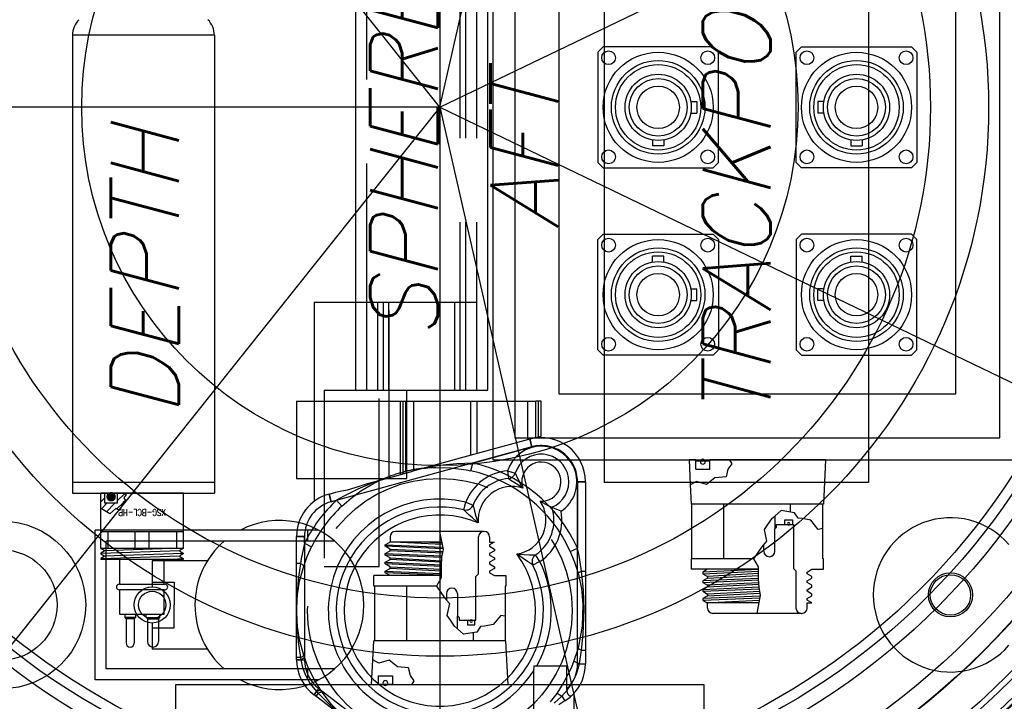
# Model space of a CAD drawing. Extents: x -181 to 162, y 84 to 272.
# Tile 6 of 85: x -123.79 to -112.62, y 140.81 to 148.54. Entities that reach past the tile are written whole.
import ezdxf
from ezdxf.enums import TextEntityAlignment as Align

# ---------------------------------------------------------------- set-up
doc = ezdxf.new("R2010")
doc.units = 0
doc.header["$LTSCALE"] = 1.5
doc.header["$MEASUREMENT"] = 0
doc.linetypes.add('HIDDEN', pattern=[0.375, 0.25, -0.125])
doc.linetypes.add('SLDHIDDEN0', pattern=[1.905, 1.27, -0.635])
doc.layers.get('0').update_dxf_attribs({"linetype": 'CONTINUOUS'})
doc.layers.get('DEFPOINTS').update_dxf_attribs({"linetype": 'CONTINUOUS'})
for name, color, linetype in [('ANTENNA', 2, 'CONTINUOUS'), ('DEVICE_TRACKPOINT', 212, 'CONTINUOUS'), ('HULL', 7, 'CONTINUOUS'), ('J_BOX_AFT', 171, 'CONTINUOUS'), ('J_BOX_FORW', 11, 'CONTINUOUS'), ('SENSOR_C', 132, 'CONTINUOUS'), ('SENSOR_CT_PUMP', 201, 'CONTINUOUS'), ('SENSOR_DEPTH', 140, 'CONTINUOUS'), ('SENSOR_T', 204, 'CONTINUOUS'), ('SPHERE_AFT', 7, 'CONTINUOUS'), ('STATION1', 134, 'CONTINUOUS'), ('STATION10', 60, 'CONTINUOUS'), ('STATION11', 70, 'CONTINUOUS'), ('STATION12', 50, 'CONTINUOUS'), ('STATION13', 90, 'CONTINUOUS'), ('STATION14', 100, 'CONTINUOUS'), ('STATION15', 110, 'CONTINUOUS'), ('STATION2', 136, 'CONTINUOUS'), ('STATION3', 138, 'CONTINUOUS'), ('STATION4', 140, 'CONTINUOUS'), ('STATION5', 142, 'CONTINUOUS'), ('STATION6', 144, 'CONTINUOUS'), ('STATION7', 146, 'CONTINUOUS'), ('STATION8', 150, 'CONTINUOUS'), ('STATION9', 201, 'CONTINUOUS'), ('V_BAND_COMPRESSION', 6, 'CONTINUOUS'), ('V_BAND_TENSION', 5, 'CONTINUOUS')]:
    doc.layers.add(name, color=color, linetype=linetype)
doc.styles.add('78ROM', font='ROMAND', dxfattribs={"width": 0.75, "height": 0.078})
doc.styles.add('ENGR', font='Romans', dxfattribs={"oblique": 15})
doc.dimstyles.get("Standard").update_dxf_attribs({"dimtxt": 0.18, "dimasz": 0.18, "dimexe": 0.18, "dimexo": 0.0625, "dimgap": 0.09, "dimtad": 0, "dimtih": 1, "dimtoh": 1, "dimdec": 4, "dimzin": 0, "dimtxsty": 'STANDARD', "dimcen": 0.09, "dimazin": 3, "dimtfac": 1, "dimtdec": 4, "dimtofl": 0, "dimtmove": 0, "dimatfit": 3, "dimtolj": 1, "dimtzin": 0})

# ---------------------------------------------------------------- blocks, each defined once
blk = doc.blocks.new('*D14')
at = {"color": 0, "linetype": 'BYBLOCK'}
for p, q in [((-46.001, 114.101), (-53.514, 123.522)), ((-47.049, 105.266), (-62.306, 105.266))]:
    blk.add_line(p, q, dxfattribs=at)
for centre, radius, start, end in [((-38.956, 105.266), 23.215, 128.9046, 153.9462), ((-38.956, 105.266), 23.215, 154.6242, 179.6668), ((-66.612, 105.266), 11.169, 335.7097, 354.4574), ((-66.612, 105.266), 11.169, 305.5426, 323.9394)]:
    blk.add_arc(centre, radius, start, end, dxfattribs=at)
for points in [[(-53.549, 123.35), (-53.521, 123.314), (-53.43, 123.417)], [(-62.148, 105.401), (-62.193, 105.401), (-62.171, 105.266)], [(-55.675, 104.196), (-55.315, 104.179), (-55.443, 105.266)], [(-60.022, 96.027), (-60.217, 96.33), (-61.027, 95.594)]]:
    blk.add_solid(points, dxfattribs=at)
at = {"layer": 'DEFPOINTS', "color": 0, "linetype": 'BYBLOCK'}
for p in [(-58.137, 118.344), (-45.943, 114.027), (-100.578, 105.266), (-66.612, 105.266), (-46.956, 105.266), (-38.956, 105.266), (-38.956, 105.266), (0.489, 105.266), (-58.056, 98.087), (-60.173, 94.114)]:
    blk.add_point(p, dxfattribs=at)
at = {"color": 0, "linetype": 'BYBLOCK', "attachment_point": 5, "style": 'ENGR'}
for s, insert, char_height in [('\\A1;51.4286°', (-59.872, 115.339), 0.1125), ('\\A1;60°', (-56.939, 99.682), 0.9)]:
    blk.add_mtext(s, dxfattribs=dict(at, insert=insert, char_height=char_height))

msp = doc.modelspace()

# ---------------------------------------------------------------- linework, layer by layer
for p, q in [((-119.02345, 157.36721), (-119.02345, 137.72861)), ((-119.02345, 147.54791), (-126.01043, 156.30931)), ((-119.02345, 147.54791), (-117.24328, 155.34733)), ((-119.02345, 147.54791), (-111.36521, 151.23592)), ((-119.02345, 147.54791), (-127.02345, 147.54791)), ((-119.02345, 147.54791), (-124.01136, 141.29326)), ((-119.02345, 147.54791), (-111.81569, 144.07684)), ((-119.02345, 147.54791), (-117.13202, 139.26102))]:
    msp.add_line(p, q)
msp.add_circle((-119.02345, 147.54791), 9.8193)
at = {"layer": 'ANTENNA', "linetype": 'CONTINUOUS'}
for p, q in [((-119.97932, 158.33927), (-119.97932, 144.33927)), ((-118.47932, 144.33927), (-118.47932, 158.33927)), ((-120.33595, 144.33927), (-118.56757, 144.33927)), ((-119.39845, 144.21427), (-119.39845, 144.33927)), ((-118.56757, 144.33927), (-118.47932, 144.33927)), ((-120.64845, 144.21427), (-118.59888, 144.21427)), ((-120.64845, 144.21427), (-120.64845, 143.33927)), ((-118.59888, 144.21427), (-117.93345, 144.21427)), ((-118.59888, 143.62081), (-118.59888, 144.21427)), ((-117.93345, 143.80271), (-117.93345, 144.21427)), ((-117.87345, 144.21427), (-117.93345, 144.21427)), ((-117.87345, 143.81912), (-117.87345, 144.21427)), ((-117.93345, 143.80271), (-118.59888, 143.62081)), ((-118.00329, 143.78362), (-117.97955, 143.69681)), ((-117.93345, 143.80271), (-117.87345, 143.81912)), ((-117.97955, 143.69681), (-120.25655, 143.07438)), ((-118.59888, 143.62081), (-119.32797, 143.42151)), ((-118.25414, 143.42602), (-118.24618, 143.33637)), ((-118.25414, 143.42602), (-118.16857, 143.39814)), ((-120.64845, 143.33927), (-119.39845, 143.33927)), ((-120.44845, 143.33927), (-120.44845, 143.08257)), ((-119.84345, 143.28061), (-119.62883, 143.33927)), ((-117.46145, 141.23703), (-117.46145, 143.30132)), ((-117.37145, 143.30132), (-117.46145, 143.30132)), ((-117.37145, 143.30132), (-117.37145, 141.23703)), ((-120.28029, 143.16119), (-120.20345, 143.1822)), ((-120.28029, 143.16119), (-120.25655, 143.07438)), ((-118.75091, 142.98223), (-118.73003, 143.06977)), ((-118.73003, 143.06977), (-118.64626, 143.03687)), ((-120.64845, 141.28095), (-120.64845, 142.67889)), ((-120.64845, 142.67889), (-120.55845, 142.67889)), ((-120.55845, 142.67889), (-120.55845, 141.28095)), ((-117.88727, 142.39545), (-117.93775, 142.46996)), ((-117.88727, 142.39545), (-117.96811, 142.35588)), ((-120.64845, 141.28095), (-120.55845, 141.28095)), ((-117.95701, 141.21427), (-117.96219, 141.15082)), ((-117.95701, 141.21427), (-117.5847, 141.21427)), ((-117.5847, 140.94398), (-117.5847, 141.21427)), ((-117.46145, 141.23703), (-117.37145, 141.23703)), ((-117.96219, 141.15082), (-117.96219, 140.69436)), ((-120.45082, 140.88275), (-120.3964, 140.95443)), ((-119.77549, 140.36993), (-120.45082, 140.88275)), ((-120.3964, 140.95443), (-119.71219, 140.43487)), ((-117.49845, 139.81427), (-117.49845, 140.90236))]:
    msp.add_line(p, q, dxfattribs=at)
at = {"layer": 'ANTENNA', "linetype": 'SLDHIDDEN0'}
for p, q in [((-119.85432, 158.33927), (-119.85432, 144.33927)), ((-118.79182, 144.33927), (-118.79182, 158.33927)), ((-118.72932, 144.33927), (-118.72932, 158.33927)), ((-118.60432, 144.33927), (-118.60432, 158.33927)), ((-120.44845, 145.33927), (-118.60432, 145.33927)), ((-120.44845, 145.33927), (-120.44845, 143.33927)), ((-119.85432, 145.33927), (-118.60432, 145.33927)), ((-119.85432, 145.33927), (-119.85432, 144.33927)), ((-119.85432, 145.33927), (-119.85432, 144.33927)), ((-119.72932, 145.33927), (-119.72932, 144.33927)), ((-119.66682, 145.33927), (-119.66682, 144.33927)), ((-119.60432, 145.33927), (-119.60432, 144.33927)), ((-119.59845, 143.33927), (-119.59845, 145.33927)), ((-118.85432, 144.33927), (-118.85432, 145.33927)), ((-118.79182, 144.33927), (-118.79182, 145.33927)), ((-118.72932, 144.33927), (-118.72932, 145.33927)), ((-118.60432, 144.33927), (-118.60432, 145.33927)), ((-118.60432, 144.33927), (-118.60432, 145.33927)), ((-120.44845, 144.33927), (-120.44845, 143.33927)), ((-120.33595, 144.33927), (-120.33595, 142.33927)), ((-119.71095, 142.33927), (-119.71095, 144.33927)), ((-119.59845, 143.34758), (-119.59845, 144.33927)), ((-119.47345, 144.21427), (-119.47345, 143.38175)), ((-119.46996, 143.3827), (-119.46996, 144.21427)), ((-119.44305, 144.21427), (-119.44305, 143.40924)), ((-119.40996, 143.41763), (-119.40996, 144.21427)), ((-119.39845, 143.33927), (-119.39845, 144.21427)), ((-119.31805, 143.43726), (-119.31805, 144.21427)), ((-118.67345, 143.60043), (-118.67345, 144.21427)), ((-118.02884, 144.21427), (-118.02884, 143.77664)), ((-117.90384, 143.81081), (-117.90384, 144.21427)), ((-117.97955, 143.69681), (-118.00329, 143.78362)), ((-118.65085, 143.51331), (-117.97955, 143.69681)), ((-119.62883, 143.33927), (-119.32797, 143.42151)), ((-119.31846, 143.43727), (-119.31852, 143.43726)), ((-119.31846, 143.42411), (-119.31846, 143.43727)), ((-118.6704, 143.42546), (-118.65085, 143.51331)), ((-119.44265, 143.40927), (-119.44265, 143.39017)), ((-117.46145, 143.30132), (-117.37145, 143.30132)), ((-117.46145, 143.30132), (-117.46145, 142.54735)), ((-120.25655, 143.07438), (-120.28029, 143.16119)), ((-120.25655, 143.07438), (-120.19581, 143.09098)), ((-120.19581, 143.09098), (-120.13429, 143.02529)), ((-120.55845, 142.67889), (-120.64845, 142.67889)), ((-120.55845, 142.60412), (-120.55845, 142.67889)), ((-120.55845, 142.60412), (-120.47789, 142.56399)), ((-117.54342, 142.51019), (-117.46145, 142.54735)), ((-120.60593, 142.37256), (-120.64845, 142.37256)), ((-120.33595, 142.33927), (-120.02345, 142.33927)), ((-120.02345, 142.33927), (-119.71095, 142.33927)), ((-117.41473, 142.28736), (-117.37145, 142.28736)), ((-117.45489, 141.4147), (-117.50193, 141.26863)), ((-120.60593, 141.30598), (-120.64845, 141.30598)), ((-120.60593, 141.30598), (-120.60173, 141.28095)), ((-120.55992, 141.31025), (-120.56788, 141.33397)), ((-117.43955, 141.23703), (-117.41473, 141.39119)), ((-117.41473, 141.39119), (-117.37145, 141.39119)), ((-120.60173, 141.28095), (-120.64845, 141.28095)), ((-117.43955, 141.23703), (-117.37145, 141.23703)), ((-120.42257, 140.91995), (-120.45082, 140.88275)), ((-120.40518, 140.90147), (-120.43089, 140.86762)), ((-120.42257, 140.91995), (-120.40518, 140.90147)), ((-120.35988, 140.91485), (-120.37395, 140.93553)), ((-117.69801, 140.89913), (-117.77046, 140.80455)), ((-117.72646, 140.78736), (-117.63838, 140.86883)), ((-117.63838, 140.86883), (-117.60403, 140.81455)), ((-117.60403, 140.81455), (-117.67345, 140.77061))]:
    msp.add_line(p, q, dxfattribs=at)
at = {"layer": 'ANTENNA', "linetype": 'SLDHIDDEN0', "flags": 128}
for points in [[(-119.21149, 143.45335), (-119.18463, 143.45626), (-119.1288, 143.46083), (-119.06919, 143.46363), (-118.89832, 143.45934), (-118.72349, 143.43635), (-118.6704, 143.42546)], [(-118.65085, 143.51331), (-118.83079, 143.5058), (-118.95654, 143.49386), (-119.04097, 143.48292), (-119.09735, 143.47433), (-119.1349, 143.46805), (-119.15986, 143.46363), (-119.17643, 143.46058), (-119.18742, 143.45851), (-119.19467, 143.45713), (-119.20146, 143.45582), (-119.20364, 143.45539), (-119.2048, 143.45517), (-119.20502, 143.45512)], [(-119.68911, 143.32279), (-119.68951, 143.32265), (-119.69102, 143.32211), (-119.69523, 143.32062), (-119.71401, 143.31386), (-119.79371, 143.28372), (-119.95363, 143.21581), (-120.11088, 143.13814), (-120.19581, 143.09098)], [(-120.13429, 143.02529), (-120.02875, 143.11592), (-119.91787, 143.19597), (-119.8015, 143.26589), (-119.7309, 143.30219), (-119.69491, 143.31905), (-119.68263, 143.32456)], [(-119.46996, 143.40172), (-119.46935, 143.4019), (-119.46355, 143.40354), (-119.45217, 143.4067), (-119.43603, 143.41102), (-119.41649, 143.41602), (-119.40996, 143.41763)], [(-119.44276, 143.40924), (-119.44302, 143.40917), (-119.44265, 143.40927)], [(-120.55845, 142.60412), (-120.59633, 142.42806), (-120.60593, 142.37256)], [(-120.56788, 142.34458), (-120.52746, 142.45454), (-120.47789, 142.56399)], [(-117.41473, 142.28736), (-117.444, 142.4647), (-117.46145, 142.54735)], [(-117.54342, 142.51019), (-117.49433, 142.38921), (-117.45489, 142.26384)], [(-120.60593, 142.37256), (-120.62902, 142.19374), (-120.64615, 141.96009), (-120.64842, 141.85065), (-120.64844, 141.84095), (-120.64845, 141.83927)], [(-120.64845, 141.83927), (-120.64844, 141.84091), (-120.64844, 141.84492), (-120.64096, 141.99511), (-120.61384, 142.1725), (-120.56788, 142.34458)], [(-120.60593, 142.37256), (-120.59704, 142.36835), (-120.58911, 142.3642), (-120.58228, 142.3602), (-120.57666, 142.35641), (-120.57235, 142.3529), (-120.56942, 142.34972), (-120.56792, 142.34693), (-120.56788, 142.34458)], [(-117.45489, 142.26384), (-117.45463, 142.26582), (-117.45289, 142.26816), (-117.4497, 142.27083), (-117.44512, 142.27379), (-117.43922, 142.27697), (-117.4321, 142.28033), (-117.42389, 142.28381), (-117.41473, 142.28736)], [(-117.45489, 142.26384), (-117.41785, 142.08963), (-117.39991, 141.9083), (-117.40808, 141.66262), (-117.45489, 141.4147)], [(-117.41473, 141.39119), (-117.39597, 141.57034), (-117.38497, 141.85165), (-117.39306, 142.06952), (-117.41473, 142.28736)], [(-120.56788, 141.33397), (-120.61384, 141.50604), (-120.64096, 141.68343), (-120.64844, 141.83362), (-120.64844, 141.83763), (-120.64845, 141.83927)], [(-120.64845, 141.83927), (-120.64844, 141.83759), (-120.64842, 141.82789), (-120.64615, 141.71845), (-120.62902, 141.4848), (-120.60593, 141.30598)], [(-117.45489, 141.4147), (-117.45463, 141.41272), (-117.45289, 141.41038), (-117.4497, 141.40771), (-117.44512, 141.40476), (-117.43922, 141.40157), (-117.4321, 141.39821), (-117.42389, 141.39473), (-117.41473, 141.39119)], [(-120.60593, 141.30598), (-120.59704, 141.31019), (-120.58911, 141.31434), (-120.58228, 141.31834), (-120.57666, 141.32213), (-120.57235, 141.32564), (-120.56942, 141.32882), (-120.56792, 141.33161), (-120.56788, 141.33397)], [(-120.60173, 141.28095), (-120.59209, 141.28546), (-120.58344, 141.28988), (-120.57594, 141.29413), (-120.56975, 141.29813), (-120.56498, 141.30181), (-120.56172, 141.3051), (-120.56002, 141.30793), (-120.55992, 141.31025)], [(-120.37395, 140.93553), (-120.4129, 140.99663), (-120.44963, 141.06041), (-120.51543, 141.19537), (-120.53879, 141.25245), (-120.55992, 141.31025)], [(-120.60173, 141.28095), (-120.58004, 141.19359), (-120.54728, 141.1079), (-120.49294, 141.01027), (-120.42257, 140.91995)], [(-117.50193, 141.26863), (-117.53538, 141.18637), (-117.57355, 141.10549), (-117.61662, 141.02596), (-117.6642, 140.94872), (-117.69801, 140.89913)], [(-117.63838, 140.86883), (-117.57795, 140.9357), (-117.52551, 141.01091), (-117.47327, 141.11839), (-117.43955, 141.23703)], [(-117.50193, 141.26863), (-117.50121, 141.26696), (-117.49815, 141.26444), (-117.49284, 141.26116), (-117.48541, 141.2572), (-117.47609, 141.25267), (-117.46513, 141.24771), (-117.45283, 141.24245), (-117.43955, 141.23703)], [(-120.42257, 140.91995), (-120.41315, 140.92491), (-120.4044, 140.92913), (-120.39649, 140.93252), (-120.38955, 140.93503), (-120.38374, 140.93661), (-120.37915, 140.93722), (-120.37586, 140.93686), (-120.37395, 140.93553)], [(-120.40518, 140.90147), (-120.39645, 140.906), (-120.38835, 140.90981), (-120.38103, 140.91284), (-120.37462, 140.91502), (-120.36921, 140.91633), (-120.36491, 140.91674), (-120.36178, 140.91624), (-120.35988, 140.91485)], [(-120.40518, 140.90147), (-120.27673, 140.77494), (-120.10101, 140.62), (-120.01523, 140.552), (-120.00751, 140.54612), (-120.00617, 140.5451)], [(-120.00617, 140.5451), (-120.00748, 140.5461), (-120.01067, 140.54853), (-120.12576, 140.64531), (-120.25064, 140.77419), (-120.35988, 140.91485)], [(-117.69801, 140.89913), (-117.69609, 140.89979), (-117.69228, 140.89904), (-117.68667, 140.89693), (-117.67942, 140.89349), (-117.67073, 140.88882), (-117.66081, 140.88305), (-117.64993, 140.87633), (-117.63838, 140.86883)], [(-117.60403, 140.81455), (-117.54639, 140.85711), (-117.51071, 140.89081), (-117.49897, 140.90347), (-117.49998, 140.90236)]]:
    msp.add_lwpolyline(points, dxfattribs=at)
at = {"layer": 'ANTENNA', "linetype": 'CONTINUOUS', "flags": 128}
for points in [[(-118.08159, 143.22821), (-118.08203, 143.22849), (-118.133, 143.26032), (-118.1819, 143.29143), (-118.21631, 143.31471), (-118.23441, 143.32765), (-118.24274, 143.3338), (-118.24618, 143.33637)], [(-118.16857, 143.39814), (-118.16675, 143.39444), (-118.16214, 143.38498), (-118.15262, 143.36516), (-118.13546, 143.32896), (-118.11053, 143.27838), (-118.08187, 143.22865), (-118.08159, 143.22821)], [(-120.20345, 143.1822), (-120.13901, 143.19644), (-120.06956, 143.21031), (-119.93359, 143.25048), (-119.84345, 143.28061)], [(-118.58795, 142.83304), (-118.58834, 142.83337), (-118.60574, 142.84823), (-118.65302, 142.88967), (-118.69819, 142.93102), (-118.72892, 142.96043), (-118.74309, 142.9744), (-118.74879, 142.9801), (-118.75091, 142.98223)], [(-118.64626, 143.03687), (-118.64556, 143.03381), (-118.64364, 143.02554), (-118.639, 143.00579), (-118.62902, 142.96524), (-118.61391, 142.91006), (-118.59584, 142.85426), (-118.58813, 142.83351), (-118.58795, 142.83304)], [(-117.88545, 143.07926), (-117.88508, 143.07905), (-117.82602, 143.04731), (-117.78911, 143.02907), (-117.76777, 143.01894), (-117.75699, 143.01392), (-117.75307, 143.01211)], [(-117.64859, 142.96615), (-117.64895, 142.9663), (-117.68435, 142.98146), (-117.71396, 142.99444), (-117.73766, 143.00506), (-117.74889, 143.01019), (-117.75307, 143.01211)], [(-118.14941, 142.48214), (-118.1489, 142.48207), (-118.12697, 142.4791), (-118.06856, 142.47371), (-118.01141, 142.47107), (-117.96966, 142.47023), (-117.94938, 142.47003), (-117.94088, 142.46998), (-117.93775, 142.46996)], [(-117.96811, 142.35588), (-117.97065, 142.35748), (-117.97746, 142.36179), (-117.99419, 142.37255), (-118.02963, 142.39608), (-118.07988, 142.43108), (-118.13068, 142.46812), (-118.149, 142.48184), (-118.14941, 142.48214)], [(-117.5847, 140.94398), (-117.58416, 140.93128), (-117.58003, 140.90987), (-117.57116, 140.89155), (-117.56049, 140.88024), (-117.54851, 140.87384), (-117.53517, 140.87275), (-117.5214, 140.88)]]:
    msp.add_lwpolyline(points, dxfattribs=at)
at = {"layer": 'ANTENNA', "linetype": 'SLDHIDDEN0'}
msp.add_circle((-119.02345, 141.83927), 1.5, dxfattribs=at)
at = {"layer": 'ANTENNA', "linetype": 'CONTINUOUS'}
for centre, radius, start, end in [((-117.87145, 143.30132), 0.5, 0, 105.288628), ((-117.87145, 143.30132), 0.4025, 303.620304, 161.951998), ((-117.87145, 143.30132), 0.41, 0, 105.288628), ((-117.87145, 143.30132), 0.3125, 292.259964, 161.951998), ((-118.20413, 142.86324), 0.565, 95.077686, 158.558461), ((-117.87145, 143.30132), 0.2225, 266.390632, 199.18167), ((-118.20413, 142.86324), 0.475, 95.077686, 158.558461), ((-118.25414, 143.42602), 0.09, 275.077686, 341.951998), ((-118.20413, 142.86324), 0.385, 71.440297, 184.499024), ((-120.14845, 142.67889), 0.5, 105.288628, 180), ((-119.02345, 141.83927), 1.265, 76.588259, 248.256836), ((-120.14845, 142.67889), 0.41, 105.288628, 180), ((-119.02345, 141.83927), 1.175, 76.588259, 26.082677), ((-118.73003, 143.06977), 0.09, 256.588259, 338.558461), ((-118.20413, 142.86324), 0.385, 278.171912, 34.132004), ((-118.20413, 142.86324), 0.475, 304.112476, 18.265126), ((-119.02345, 141.83927), 1.085, 66.335569, 36.335368), ((-118.20413, 142.86324), 0.565, 304.112476, 10.494616), ((-117.88727, 142.39545), 0.09, 124.112476, 206.082677), ((-119.02345, 141.83927), 1.265, 330.391481, 26.082677), ((-120.14845, 141.28095), 0.5, 180, 232.788687), ((-120.14845, 141.28095), 0.41, 180, 232.788687), ((-117.87145, 141.23703), 0.41, 314.377294, 0), ((-117.87145, 141.23703), 0.5, 314.43369, 0), ((-119.02345, 141.83927), 1.265, 255.756065, 327.027942)]:
    msp.add_arc(centre, radius, start, end, dxfattribs=at)
at = {"layer": 'ANTENNA', "linetype": 'SLDHIDDEN0'}
for centre, radius, start, end in [((-117.87145, 143.30132), 0.41, 0, 105.288628), ((-119.02345, 141.83927), 1.625, 100.459819, 104.949649), ((-119.02345, 141.83927), 1.625, 96.645085, 100.459819), ((-119.02345, 141.83927), 1.625, 24.385639, 77.451947), ((-119.02345, 141.83927), 1.715, 24.385639, 77.451947), ((-119.02345, 141.83927), 1.625, 105.948908, 113.932172), ((-119.02345, 141.83927), 1.715, 133.12531, 153.514048), ((-120.14845, 142.67889), 0.41, 105.288628, 180), ((-119.02345, 141.83927), 1.625, 133.12531, 153.514048)]:
    msp.add_arc(centre, radius, start, end, dxfattribs=at)
at = {"layer": 'DEVICE_TRACKPOINT'}
for p, q in [((-117.16054, 151.79376), (-117.16054, 143.29376)), ((-114.16054, 151.79376), (-114.16054, 143.29376)), ((-114.16054, 143.29376), (-117.16054, 143.29376))]:
    msp.add_line(p, q, dxfattribs=at)
at = {"layer": 'HULL'}
for radius in [10.5, 10.25]:
    msp.add_circle((-119.02345, 147.54791), radius, dxfattribs=at)
at = {"layer": 'J_BOX_AFT'}
for p, q in [((-118.42181, 151.54791), (-118.42181, 143.54791)), ((-118.17181, 151.29791), (-118.17181, 143.79791)), ((-112.67181, 143.79791), (-112.67181, 151.29791)), ((-117.67181, 150.79791), (-117.67181, 144.29791)), ((-113.17181, 144.29791), (-113.17181, 150.79791)), ((-117.17175, 148.23284), (-117.23174, 148.17285)), ((-115.92187, 148.23284), (-117.17175, 148.23284)), ((-115.86188, 148.17285), (-115.92187, 148.23284)), ((-114.98174, 148.17285), (-114.92175, 148.23284)), ((-114.92175, 148.23284), (-113.67187, 148.23284)), ((-113.67187, 148.23284), (-113.61188, 148.17285)), ((-117.23174, 148.17285), (-117.23174, 146.92297)), ((-115.86188, 146.92297), (-115.86188, 148.17285)), ((-114.98174, 146.92297), (-114.98174, 148.17285)), ((-113.61188, 148.17285), (-113.61188, 146.92297)), ((-117.23174, 146.92297), (-117.17175, 146.86298)), ((-115.92187, 146.86298), (-115.86188, 146.92297)), ((-114.92175, 146.86298), (-114.98174, 146.92297)), ((-113.61188, 146.92297), (-113.67187, 146.86298)), ((-117.17175, 146.86298), (-115.92187, 146.86298)), ((-113.67187, 146.86298), (-114.92175, 146.86298)), ((-117.23174, 146.04778), (-117.17175, 146.10777)), ((-117.17175, 146.10777), (-115.92187, 146.10777)), ((-115.92187, 146.10777), (-115.86188, 146.04778)), ((-114.92175, 146.10777), (-114.98174, 146.04778)), ((-113.67187, 146.10777), (-114.92175, 146.10777)), ((-113.61188, 146.04778), (-113.67187, 146.10777)), ((-117.23174, 144.7979), (-117.23174, 146.04778)), ((-115.86188, 146.04778), (-115.86188, 144.7979)), ((-114.98174, 146.04778), (-114.98174, 144.7979)), ((-113.61188, 144.7979), (-113.61188, 146.04778)), ((-117.17175, 144.73791), (-117.23174, 144.7979)), ((-115.86188, 144.7979), (-115.92187, 144.73791)), ((-114.98174, 144.7979), (-114.92175, 144.73791)), ((-113.67187, 144.73791), (-113.61188, 144.7979)), ((-115.92187, 144.73791), (-117.17175, 144.73791)), ((-114.92175, 144.73791), (-113.67187, 144.73791)), ((-117.67181, 144.29791), (-113.17181, 144.29791)), ((-118.17181, 143.79791), (-112.67181, 143.79791)), ((-118.42181, 143.54791), (-112.42181, 143.54791)), ((-116.1201, 143.54791), (-116.19681, 143.54791)), ((-116.19681, 143.54791), (-116.1827, 143.26566)), ((-116.1201, 143.44391), (-116.1201, 143.54791)), ((-115.73836, 143.54791), (-115.96025, 143.54791)), ((-115.96025, 143.44391), (-115.96025, 143.54791)), ((-114.64681, 143.54791), (-115.73836, 143.54791)), ((-114.64681, 143.54791), (-114.67181, 143.04791)), ((-116.1201, 143.44391), (-115.96025, 143.44391)), ((-116.1827, 143.26566), (-116.17181, 143.04791)), ((-114.67181, 143.04791), (-116.17181, 143.04791)), ((-116.16324, 142.42791), (-116.16324, 143.04791)), ((-115.79998, 142.42791), (-115.79998, 143.04791)), ((-115.04365, 142.95588), (-115.04365, 143.04791)), ((-114.68038, 142.77014), (-114.68038, 143.04791)), ((-115.22274, 142.91221), (-115.22274, 142.76491)), ((-115.22274, 142.76491), (-115.20274, 142.78491)), ((-115.22274, 142.51266), (-115.22274, 142.76491)), ((-115.20274, 142.81491), (-115.10931, 142.81491)), ((-115.20274, 142.78491), (-115.20274, 142.81491)), ((-115.02431, 142.81491), (-115.01181, 142.81491)), ((-115.01181, 142.81491), (-115.01181, 142.31841)), ((-114.68038, 142.42791), (-114.68038, 142.77014)), ((-115.34774, 142.51266), (-115.34774, 142.58543)), ((-115.45961, 142.42791), (-116.17181, 142.42791)), ((-116.17181, 142.42791), (-116.17181, 142.30791)), ((-114.67181, 142.42791), (-114.68038, 142.42791)), ((-114.67181, 142.30791), (-114.67181, 142.42791)), ((-115.4075, 142.30791), (-116.17181, 142.30791)), ((-115.98681, 142.30791), (-116.04181, 142.27616)), ((-115.01181, 142.31841), (-114.98331, 142.28991)), ((-114.85681, 142.27616), (-114.80181, 142.30791)), ((-114.80181, 142.30791), (-114.67181, 142.30791)), ((-116.04181, 142.27616), (-116.04181, 142.25791)), ((-116.04181, 142.25791), (-115.98681, 142.22616)), ((-115.98681, 142.20791), (-116.04181, 142.17616)), ((-115.98681, 142.22616), (-115.98681, 142.20791)), ((-114.98331, 142.28991), (-114.98331, 141.86791)), ((-114.85681, 142.25791), (-114.85681, 142.27616)), ((-114.80181, 142.22616), (-114.85681, 142.25791)), ((-114.85681, 142.17616), (-114.80181, 142.20791)), ((-114.80181, 142.20791), (-114.80181, 142.22616)), ((-116.04181, 142.17616), (-116.04181, 142.15791)), ((-116.04181, 142.15791), (-115.98681, 142.12616)), ((-115.98681, 142.10791), (-116.04181, 142.07616)), ((-115.98681, 142.12616), (-115.98681, 142.10791)), ((-114.85681, 142.15791), (-114.85681, 142.17616)), ((-114.80181, 142.12616), (-114.85681, 142.15791)), ((-114.85681, 142.07616), (-114.80181, 142.10791)), ((-114.80181, 142.10791), (-114.80181, 142.12616)), ((-116.04181, 142.07616), (-116.04181, 142.05791)), ((-116.04181, 142.05791), (-115.98681, 142.02616)), ((-115.98681, 142.00791), (-116.04181, 141.97616)), ((-116.04181, 141.97616), (-116.04181, 141.95791)), ((-115.98681, 142.02616), (-115.98681, 142.00791)), ((-114.85681, 142.05791), (-114.85681, 142.07616)), ((-114.80181, 142.02616), (-114.85681, 142.05791)), ((-114.85681, 141.97616), (-114.80181, 142.00791)), ((-114.85681, 141.95791), (-114.85681, 141.97616)), ((-114.80181, 142.00791), (-114.80181, 142.02616)), ((-116.04181, 141.95791), (-115.98985, 141.92791)), ((-115.40169, 141.92791), (-115.98985, 141.92791)), ((-115.98631, 141.86791), (-115.98631, 141.92791)), ((-114.85731, 141.92791), (-114.80485, 141.92791)), ((-114.85731, 141.86791), (-114.85731, 141.92791)), ((-114.80485, 141.92791), (-114.85681, 141.95791)), ((-115.92031, 141.80791), (-115.92631, 141.80791)), ((-114.92331, 141.80791), (-115.92031, 141.80791)), ((-114.92331, 141.80791), (-114.91731, 141.80791))]:
    msp.add_line(p, q, dxfattribs=at)
at = {"layer": 'J_BOX_AFT', "color": 7}
for p, q in [((-116.17651, 147.6129), (-116.10936, 147.6129)), ((-116.10936, 147.6129), (-116.10936, 147.48292)), ((-114.66711, 147.6129), (-114.73427, 147.6129)), ((-114.73427, 147.6129), (-114.73427, 147.48292)), ((-116.17651, 147.48292), (-116.10936, 147.48292)), ((-114.66711, 147.48292), (-114.73427, 147.48292)), ((-116.61181, 147.17761), (-116.61181, 147.11045)), ((-116.48182, 147.11045), (-116.61181, 147.11045)), ((-116.48182, 147.17761), (-116.48182, 147.11045)), ((-114.36181, 147.17761), (-114.36181, 147.11045)), ((-114.36181, 147.11045), (-114.23182, 147.11045)), ((-114.23182, 147.17761), (-114.23182, 147.11045)), ((-116.48182, 145.8603), (-116.61181, 145.8603)), ((-116.61181, 145.79314), (-116.61181, 145.8603)), ((-116.48182, 145.79314), (-116.48182, 145.8603)), ((-114.36181, 145.8603), (-114.23182, 145.8603)), ((-114.36181, 145.79314), (-114.36181, 145.8603)), ((-114.23182, 145.79314), (-114.23182, 145.8603)), ((-116.17651, 145.48784), (-116.10936, 145.48784)), ((-116.10936, 145.35785), (-116.10936, 145.48784)), ((-114.66711, 145.48784), (-114.73427, 145.48784)), ((-114.73427, 145.35785), (-114.73427, 145.48784)), ((-116.17651, 145.35785), (-116.10936, 145.35785)), ((-114.66711, 145.35785), (-114.73427, 145.35785))]:
    msp.add_line(p, q, dxfattribs=at)
at = {"layer": 'J_BOX_AFT', "color": 5}
for p, q in [((-116.1201, 143.53991), (-115.96025, 143.53991)), ((-115.73836, 143.54791), (-115.71184, 143.50384)), ((-115.75604, 143.44189), (-115.77666, 143.35633)), ((-115.71184, 143.50384), (-115.75604, 143.44189)), ((-115.90334, 143.34453), (-115.99762, 143.26782)), ((-115.77666, 143.35633), (-115.90334, 143.34453)), ((-116.11251, 143.30323), (-116.1827, 143.26566)), ((-115.99762, 143.26782), (-116.11251, 143.30323)), ((-115.15201, 142.97353), (-115.22274, 142.91221)), ((-115.00126, 142.94898), (-115.15201, 142.97353)), ((-115.30342, 142.81491), (-115.25817, 142.88091)), ((-115.25817, 142.88091), (-115.25718, 142.88235)), ((-115.25718, 142.88235), (-115.22274, 142.91221)), ((-115.10931, 142.86691), (-115.02431, 142.86691)), ((-115.10931, 142.81491), (-115.10931, 142.86691)), ((-115.02431, 142.86691), (-115.02431, 142.81491)), ((-114.95919, 142.88586), (-115.00126, 142.94898)), ((-114.91362, 142.88235), (-114.95919, 142.88586)), ((-114.81546, 142.86482), (-114.91362, 142.88235)), ((-114.73132, 142.75962), (-114.81546, 142.86482)), ((-115.34132, 142.75962), (-115.30342, 142.81491)), ((-115.31327, 142.62637), (-115.34132, 142.75962)), ((-115.10931, 142.81491), (-115.02431, 142.81491)), ((-114.68038, 142.77014), (-114.73132, 142.75962)), ((-115.45998, 142.42649), (-115.36936, 142.55974)), ((-115.36936, 142.55974), (-115.31327, 142.62637)), ((-115.4074, 142.33532), (-115.45998, 142.42649)), ((-115.40751, 142.30395), (-116.04181, 142.27616)), ((-115.40791, 142.19505), (-115.4074, 142.33532)), ((-116.04181, 142.25791), (-115.40758, 142.28569)), ((-115.40787, 142.20512), (-116.04181, 142.17616)), ((-115.40767, 142.25878), (-115.98681, 142.22616)), ((-115.98681, 142.20791), (-115.40775, 142.23731)), ((-115.40242, 142.10037), (-115.40791, 142.19505)), ((-116.04181, 142.15791), (-115.40743, 142.1869)), ((-115.40259, 142.1034), (-116.04181, 142.07616)), ((-116.04181, 142.05791), (-115.3994, 142.08529)), ((-115.40563, 142.15573), (-115.98681, 142.12616)), ((-115.98681, 142.10791), (-115.4047, 142.13969)), ((-115.38489, 142.01271), (-115.40242, 142.10037)), ((-115.3866, 142.00405), (-116.04181, 141.97616)), ((-116.04181, 141.95791), (-115.39024, 141.98567)), ((-115.39315, 142.05404), (-115.98681, 142.02616)), ((-115.98681, 142.00791), (-115.38954, 142.03596)), ((-115.42546, 141.80791), (-115.38489, 142.01271)), ((-115.39653, 141.95392), (-115.94717, 141.92791)), ((-115.53481, 141.92791), (-115.40015, 141.93568))]:
    msp.add_line(p, q, dxfattribs=at)
at = {"layer": 'J_BOX_AFT'}
for centre, radius in [((-117.10876, 148.10985), 0.07799), ((-116.54681, 147.54791), 0.62494), ((-115.98487, 148.10985), 0.07799), ((-114.85876, 148.10985), 0.07799), ((-114.29681, 147.54791), 0.62494), ((-113.73487, 148.10985), 0.07799), ((-116.54681, 147.54791), 0.2411), ((-114.29681, 147.54791), 0.2411), ((-117.10876, 146.98597), 0.07799), ((-115.98487, 146.98597), 0.07799), ((-114.85876, 146.98597), 0.07799), ((-113.73487, 146.98597), 0.07799), ((-117.10876, 145.98479), 0.07799), ((-116.54681, 145.42284), 0.62494), ((-115.98487, 145.98479), 0.07799), ((-114.85876, 145.98479), 0.07799), ((-114.29681, 145.42284), 0.62494), ((-113.73487, 145.98479), 0.07799), ((-116.54681, 145.42284), 0.2411), ((-114.29681, 145.42284), 0.2411), ((-117.10876, 144.8609), 0.07799), ((-115.98487, 144.8609), 0.07799), ((-114.85876, 144.8609), 0.07799), ((-113.73487, 144.8609), 0.07799)]:
    msp.add_circle(centre, radius, dxfattribs=at)
at = {"layer": 'J_BOX_AFT', "color": 7}
for centre, radius in [((-116.54681, 147.54791), 0.5305), ((-116.54681, 147.54791), 0.48445), ((-114.29681, 147.54791), 0.5305), ((-114.29681, 147.54791), 0.48445), ((-116.54681, 147.54791), 0.37596), ((-114.29681, 147.54791), 0.37596), ((-116.54681, 147.54791), 0.32782), ((-114.29681, 147.54791), 0.32782), ((-116.54681, 145.42284), 0.5305), ((-116.54681, 145.42284), 0.48445), ((-114.29681, 145.42284), 0.5305), ((-114.29681, 145.42284), 0.48445), ((-116.54681, 145.42284), 0.37596), ((-114.29681, 145.42284), 0.37596), ((-116.54681, 145.42284), 0.32782), ((-114.29681, 145.42284), 0.32782)]:
    msp.add_circle(centre, radius, dxfattribs=at)
for centre, radius, start, end in [((-116.04017, 143.52761), 0.02755, 0, 180), ((-116.04017, 143.52761), 0.02755, 180, 0), ((-115.06681, 142.82377), 0.01444, 0, 180), ((-115.06681, 142.82377), 0.01444, 180, 0)]:
    msp.add_arc(centre, radius, start, end, dxfattribs=at)
at = {"layer": 'J_BOX_AFT'}
for centre, radius, start, end in [((-115.28524, 142.51266), 0.0625, 180, 0), ((-115.92631, 141.86791), 0.06, 180, 270), ((-114.92331, 141.86791), 0.06, 180, 270), ((-114.91731, 141.86791), 0.06, 270, 360)]:
    msp.add_arc(centre, radius, start, end, dxfattribs=at)
at = {"layer": 'J_BOX_FORW'}
for p, q in [((-119.58795, 142.67676), (-119.58795, 142.61676)), ((-119.52195, 142.73676), (-119.52795, 142.73676)), ((-118.52495, 142.73676), (-119.52195, 142.73676)), ((-118.58495, 142.25476), (-118.58495, 142.67676)), ((-118.52495, 142.73676), (-118.51895, 142.73676)), ((-118.45895, 142.67676), (-118.45895, 142.61676)), ((-119.64345, 142.58676), (-119.59148, 142.61676)), ((-119.64345, 142.56852), (-119.64345, 142.58676)), ((-119.58845, 142.53676), (-119.64345, 142.56852)), ((-119.00332, 142.61676), (-119.59148, 142.61676)), ((-119.58845, 142.51852), (-119.58845, 142.53676)), ((-118.45895, 142.61676), (-118.40648, 142.61676)), ((-118.40648, 142.61676), (-118.45845, 142.58676)), ((-118.45845, 142.58676), (-118.45845, 142.56852)), ((-118.45845, 142.56852), (-118.40345, 142.53676)), ((-118.40345, 142.53676), (-118.40345, 142.51852)), ((-119.64345, 142.48676), (-119.58845, 142.51852)), ((-119.64345, 142.46852), (-119.64345, 142.48676)), ((-119.58845, 142.43676), (-119.64345, 142.46852)), ((-119.64345, 142.38676), (-119.58845, 142.41852)), ((-119.58845, 142.41852), (-119.58845, 142.43676)), ((-118.40345, 142.51852), (-118.45845, 142.48676)), ((-118.45845, 142.48676), (-118.45845, 142.46852)), ((-118.45845, 142.46852), (-118.40345, 142.43676)), ((-118.40345, 142.41852), (-118.45845, 142.38676)), ((-118.40345, 142.43676), (-118.40345, 142.41852)), ((-119.64345, 142.36852), (-119.64345, 142.38676)), ((-119.58845, 142.33676), (-119.64345, 142.36852)), ((-119.64345, 142.28676), (-119.58845, 142.31852)), ((-119.58845, 142.31852), (-119.58845, 142.33676)), ((-118.45845, 142.38676), (-118.45845, 142.36852)), ((-118.45845, 142.36852), (-118.40345, 142.33676)), ((-118.40345, 142.31852), (-118.45845, 142.28676)), ((-118.40345, 142.33676), (-118.40345, 142.31852)), ((-119.77345, 142.11676), (-119.77345, 142.23676)), ((-119.00913, 142.23676), (-119.77345, 142.23676)), ((-119.64345, 142.26852), (-119.64345, 142.28676)), ((-119.58845, 142.23676), (-119.64345, 142.26852)), ((-118.61345, 142.22626), (-118.58495, 142.25476)), ((-118.61345, 141.72976), (-118.61345, 142.22626)), ((-118.45845, 142.28676), (-118.45845, 142.26852)), ((-118.45845, 142.26852), (-118.40345, 142.23676)), ((-118.40345, 142.23676), (-118.27345, 142.23676)), ((-118.27345, 142.23676), (-118.27345, 142.11676)), ((-119.06124, 142.11676), (-119.77345, 142.11676)), ((-119.76487, 142.11676), (-119.76487, 141.49676)), ((-119.40161, 142.11676), (-119.40161, 141.49676)), ((-118.27345, 142.11676), (-118.28202, 142.11676)), ((-118.28202, 142.11676), (-118.28202, 141.77453)), ((-118.94937, 142.03201), (-118.94937, 141.95924)), ((-118.82437, 142.03201), (-118.82437, 141.77976)), ((-118.82437, 141.77976), (-118.80437, 141.75976)), ((-118.82437, 141.63246), (-118.82437, 141.77976)), ((-118.80437, 141.75976), (-118.80437, 141.72976)), ((-118.28202, 141.77453), (-118.28202, 141.49676)), ((-118.80437, 141.72976), (-118.71095, 141.72976)), ((-118.62595, 141.72976), (-118.61345, 141.72976)), ((-118.64528, 141.58879), (-118.64528, 141.49676)), ((-119.78433, 141.27901), (-119.77345, 141.49676)), ((-118.27345, 141.49676), (-119.77345, 141.49676)), ((-118.24845, 140.99676), (-118.27345, 141.49676)), ((-119.79845, 140.99676), (-119.78433, 141.27901)), ((-119.72173, 141.10076), (-119.72173, 140.99676)), ((-119.72173, 141.10076), (-119.56188, 141.10076)), ((-119.56188, 141.10076), (-119.56188, 140.99676)), ((-116.02345, 140.99676), (-122.02345, 140.99676)), ((-122.02345, 140.99676), (-122.02345, 137.99676)), ((-119.72173, 140.99676), (-119.79845, 140.99676)), ((-119.33999, 140.99676), (-119.56188, 140.99676)), ((-118.24845, 140.99676), (-119.33999, 140.99676)), ((-116.02345, 137.99676), (-116.02345, 140.99676))]:
    msp.add_line(p, q, dxfattribs=at)
at = {"layer": 'J_BOX_FORW', "color": 5}
for p, q in [((-119.02709, 142.73676), (-118.98652, 142.53197)), ((-119.64345, 142.58676), (-118.99188, 142.559)), ((-118.98824, 142.54062), (-119.64345, 142.56852)), ((-119.58845, 142.53676), (-118.99117, 142.50872)), ((-118.99817, 142.59075), (-119.5488, 142.61676)), ((-119.13645, 142.61676), (-119.00178, 142.609)), ((-118.98652, 142.53197), (-119.00405, 142.4443)), ((-119.64345, 142.48676), (-119.00103, 142.45939)), ((-119.00423, 142.44127), (-119.64345, 142.46852)), ((-118.99479, 142.49063), (-119.58845, 142.51852)), ((-119.58845, 142.43676), (-119.00633, 142.40498)), ((-119.00726, 142.38895), (-119.58845, 142.41852)), ((-119.00405, 142.4443), (-119.00954, 142.34962)), ((-119.64345, 142.38676), (-119.00907, 142.35777)), ((-119.0095, 142.33955), (-119.64345, 142.36852)), ((-119.58845, 142.33676), (-119.00939, 142.30736)), ((-119.00931, 142.28589), (-119.58845, 142.31852)), ((-119.00954, 142.34962), (-119.00903, 142.20936)), ((-119.64345, 142.28676), (-119.00921, 142.25898)), ((-119.00914, 142.24072), (-119.64345, 142.26852)), ((-119.00903, 142.20936), (-119.06162, 142.11818)), ((-119.06162, 142.11818), (-118.971, 141.98493)), ((-118.971, 141.98493), (-118.91491, 141.9183)), ((-118.91491, 141.9183), (-118.94295, 141.78505)), ((-118.94295, 141.78505), (-118.90505, 141.72976)), ((-118.33295, 141.78505), (-118.41709, 141.67985)), ((-118.28202, 141.77453), (-118.33295, 141.78505)), ((-118.90505, 141.72976), (-118.8598, 141.66376)), ((-118.8598, 141.66376), (-118.85881, 141.66232)), ((-118.85881, 141.66232), (-118.82437, 141.63246)), ((-118.75364, 141.57115), (-118.82437, 141.63246)), ((-118.71095, 141.72976), (-118.62595, 141.72976)), ((-118.71095, 141.72976), (-118.71095, 141.67776)), ((-118.71095, 141.67776), (-118.62595, 141.67776)), ((-118.62595, 141.67776), (-118.62595, 141.72976)), ((-118.56083, 141.65881), (-118.6029, 141.59569)), ((-118.51525, 141.66232), (-118.56083, 141.65881)), ((-118.41709, 141.67985), (-118.51525, 141.66232)), ((-118.6029, 141.59569), (-118.75364, 141.57115)), ((-119.71415, 141.24145), (-119.78433, 141.27901)), ((-119.59925, 141.27685), (-119.71415, 141.24145)), ((-119.50497, 141.20014), (-119.59925, 141.27685)), ((-119.37829, 141.18834), (-119.50497, 141.20014)), ((-119.35767, 141.10279), (-119.37829, 141.18834)), ((-119.31348, 141.04083), (-119.35767, 141.10279)), ((-119.72173, 141.00476), (-119.56188, 141.00476)), ((-119.33999, 140.99676), (-119.31348, 141.04083))]:
    msp.add_line(p, q, dxfattribs=at)
at = {"layer": 'J_BOX_FORW'}
for centre, radius, start, end in [((-119.52795, 142.67676), 0.06, 90, 180), ((-118.52495, 142.67676), 0.06, 90, 180), ((-118.51895, 142.67676), 0.06, 0, 90), ((-118.88687, 142.03201), 0.0625, 0, 180)]:
    msp.add_arc(centre, radius, start, end, dxfattribs=at)
at = {"layer": 'J_BOX_FORW', "color": 7}
for centre, radius, start, end in [((-118.66845, 141.7209), 0.01444, 0, 180), ((-118.66845, 141.7209), 0.01444, 180, 0), ((-119.64181, 141.01706), 0.02755, 0, 180), ((-119.64181, 141.01706), 0.02755, 180, 0)]:
    msp.add_arc(centre, radius, start, end, dxfattribs=at)
at = {"layer": 'SENSOR_C'}
for p, q in [((-120.40048, 142.75304), (-122.93345, 142.75304)), ((-122.93345, 141.05304), (-122.93345, 142.75304)), ((-120.52548, 142.75304), (-120.52548, 142.62804)), ((-120.21647, 142.62804), (-122.80845, 142.62804)), ((-122.80845, 141.17804), (-122.80845, 142.62804)), ((-121.6612, 142.40304), (-122.2862, 142.40304)), ((-122.2862, 142.40304), (-122.2862, 142.10787)), ((-122.2862, 142.16101), (-122.03811, 142.16101)), ((-122.03811, 142.16101), (-122.03811, 141.90304)), ((-122.03811, 141.64506), (-122.03811, 141.90304)), ((-122.2862, 141.6982), (-122.2862, 141.40304)), ((-122.2862, 141.64506), (-122.03811, 141.64506)), ((-121.6612, 141.40304), (-122.2862, 141.40304)), ((-120.21647, 141.17804), (-122.80845, 141.17804)), ((-120.52548, 141.17804), (-120.52548, 141.05304)), ((-120.40048, 141.05304), (-122.93345, 141.05304))]:
    msp.add_line(p, q, dxfattribs=at)
for radius in [0.20483, 0.155]:
    msp.add_circle((-122.2862, 141.90304), radius, dxfattribs=at)
for start, end in [(242.474166, 117.525834), (130.852991, 229.147009)]:
    msp.add_arc((-120.84345, 141.90304), 0.9585, start, end, dxfattribs=at)
at = {"layer": 'SENSOR_CT_PUMP'}
for radius in [0.25, 0.22899]:
    msp.add_circle((-113.23112, 142.01703), radius, dxfattribs=at)
msp.add_arc((-113.23112, 142.01703), 0.875, 40.749054, 319.250946, dxfattribs=at)
at = {"layer": 'SENSOR_DEPTH'}
for p, q in [((-123.19135, 148.36521), (-123.19135, 143.17021)), ((-121.58135, 148.36521), (-123.19135, 148.36521)), ((-121.58135, 148.36521), (-121.58135, 143.17021)), ((-123.19135, 143.29521), (-121.58135, 143.29521)), ((-123.19135, 143.17021), (-121.58135, 143.17021)), ((-122.87042, 142.54521), (-122.87042, 143.17021)), ((-121.93292, 143.17021), (-122.87042, 143.17021)), ((-122.86635, 143.16621), (-122.87042, 143.16214)), ((-122.82467, 143.05621), (-122.82467, 143.16621)), ((-122.68067, 143.05621), (-122.68067, 143.17021)), ((-122.15232, 143.17021), (-122.62037, 143.17021)), ((-121.93292, 142.54521), (-121.93292, 143.17021)), ((-122.68067, 143.05621), (-122.82467, 143.05621)), ((-121.93292, 142.73271), (-122.87042, 142.73271)), ((-122.79086, 142.73271), (-122.79086, 142.54521)), ((-122.48098, 142.54521), (-122.48098, 142.73271)), ((-122.32236, 142.54521), (-122.32236, 142.73271)), ((-122.01248, 142.73271), (-122.01248, 142.54521)), ((-121.93292, 142.54521), (-122.87042, 142.54521)), ((-122.86967, 142.54521), (-122.83132, 142.52307)), ((-121.93367, 142.54521), (-121.97202, 142.52307)), ((-122.83132, 142.51396), (-122.86967, 142.49182)), ((-122.86967, 142.49182), (-122.86967, 142.48271)), ((-122.86967, 142.48271), (-122.83132, 142.46057)), ((-122.83132, 142.45146), (-122.86967, 142.42932)), ((-122.86967, 142.42932), (-122.86967, 142.42021)), ((-121.93367, 142.42021), (-122.86967, 142.42021)), ((-122.83132, 142.52307), (-122.83132, 142.51396)), ((-122.83132, 142.46057), (-122.83132, 142.45146)), ((-122.65267, 142.13621), (-122.65267, 142.42021)), ((-122.15067, 142.13621), (-122.15067, 142.42021)), ((-121.97202, 142.52307), (-121.97202, 142.51396)), ((-121.97202, 142.51396), (-121.93367, 142.49182)), ((-121.93367, 142.48271), (-121.97202, 142.46057)), ((-121.97202, 142.46057), (-121.97202, 142.45146)), ((-121.97202, 142.45146), (-121.93367, 142.42932)), ((-121.93367, 142.49182), (-121.93367, 142.48271)), ((-121.93367, 142.42932), (-121.93367, 142.42021)), ((-122.15067, 142.13621), (-122.65267, 142.13621)), ((-122.65267, 141.79521), (-122.65267, 142.07621)), ((-122.15067, 142.07621), (-122.65267, 142.07621)), ((-122.15067, 141.79521), (-122.15067, 142.07621)), ((-122.15067, 141.79521), (-122.65267, 141.79521)), ((-122.59867, 141.79521), (-122.59867, 141.76021)), ((-122.58267, 141.74521), (-122.59867, 141.76021)), ((-122.47467, 141.76021), (-122.59867, 141.76021)), ((-122.49067, 141.74521), (-122.58267, 141.74521)), ((-122.58267, 141.74521), (-122.58267, 141.47121)), ((-122.49067, 141.74521), (-122.47467, 141.76021)), ((-122.49067, 141.74521), (-122.49067, 141.47121)), ((-122.47467, 141.79521), (-122.47467, 141.76021)), ((-122.35517, 141.76021), (-122.35517, 141.79521)), ((-122.33917, 141.74521), (-122.35517, 141.76021)), ((-122.35517, 141.76021), (-122.19817, 141.76021)), ((-122.33917, 141.74521), (-122.21417, 141.74521)), ((-122.33917, 141.74521), (-122.33917, 141.48771)), ((-122.21417, 141.74521), (-122.19817, 141.76021)), ((-122.21417, 141.74521), (-122.21417, 141.48771)), ((-122.19817, 141.76021), (-122.19817, 141.79521))]:
    msp.add_line(p, q, dxfattribs=at)
at = {"layer": 'SENSOR_DEPTH', "color": 7}
for p, q in [((-122.82467, 143.1195), (-122.87042, 143.07375)), ((-122.6026, 143.16479), (-122.68067, 143.08673)), ((-122.79958, 143.05621), (-122.86076, 142.99502)), ((-122.71119, 143.05621), (-122.80612, 142.96128)), ((-122.61764, 143.06137), (-122.68611, 142.9929))]:
    msp.add_line(p, q, dxfattribs=at)
at = {"layer": 'SENSOR_DEPTH', "color": 5}
for p, q in [((-122.06449, 142.54521), (-122.83132, 142.51851)), ((-121.97202, 142.51851), (-122.86967, 142.48726)), ((-121.97202, 142.45601), (-122.86967, 142.42476)), ((-121.93367, 142.48726), (-122.83132, 142.45601)), ((-121.93367, 142.42476), (-122.06449, 142.42021))]:
    msp.add_line(p, q, dxfattribs=at)
msp.add_lwpolyline([(-122.61572, 143.17021), (-122.58233, 143.15642), (-122.60983, 143.11712), (-122.59019, 143.08961), (-122.61572, 143.06603), (-122.65303, 142.97563), (-122.6982, 142.99921), (-122.76889, 142.93829), (-122.86119, 142.99528), (-122.87042, 142.99328)], dxfattribs=at)
at = {"layer": 'SENSOR_DEPTH', "color": 7, "const_width": 0.0533}
msp.add_lwpolyline([(-122.72559, 143.1305, 1), (-122.77974, 143.1305, 1)], format="xyb", close=True, dxfattribs=at)
at = {"layer": 'SENSOR_DEPTH'}
for centre, radius, start, end in [((-122.94135, 148.36521), 0.25, 135, 180), ((-121.83135, 148.36521), 0.25, 360, 45), ((-122.66142, 142.10621), 0.03125, 73.739795, 286.260205), ((-122.14192, 142.10621), 0.03125, 253.739795, 106.260205), ((-122.53667, 141.47121), 0.046, 180, 0), ((-122.27667, 141.48771), 0.0625, 180, 0)]:
    msp.add_arc(centre, radius, start, end, dxfattribs=at)
at = {"layer": 'SENSOR_T'}
for radius in [0.95, 0.625]:
    msp.add_circle((-123.99102, 141.90304), radius, dxfattribs=at)
at = {"layer": 'SPHERE_AFT'}
for radius in [8.5, 8]:
    msp.add_circle((-119.02345, 147.54791), radius, dxfattribs=at)
at = {"layer": 'STATION1'}
msp.add_circle((-119.02345, 147.54791), 5.56586, dxfattribs=at)
at = {"layer": 'STATION10'}
msp.add_circle((-119.02345, 147.54791), 9.82978, dxfattribs=at)
at = {"layer": 'STATION11'}
msp.add_circle((-119.02345, 147.54791), 9.38759, dxfattribs=at)
at = {"layer": 'STATION12'}
msp.add_circle((-119.02345, 147.54791), 8.72457, dxfattribs=at)
at = {"layer": 'STATION13'}
msp.add_circle((-119.02345, 147.54791), 7.71891, dxfattribs=at)
at = {"layer": 'STATION14'}
msp.add_circle((-119.02345, 147.54791), 6.2258, dxfattribs=at)
at = {"layer": 'STATION15'}
msp.add_circle((-119.02345, 147.54791), 4.06312, dxfattribs=at)
at = {"layer": 'STATION2'}
msp.add_circle((-119.02345, 147.54791), 7.83586, dxfattribs=at)
at = {"layer": 'STATION3'}
msp.add_circle((-119.02345, 147.54791), 9.17502, dxfattribs=at)
at = {"layer": 'STATION4'}
msp.add_circle((-119.02345, 147.54791), 9.89585, dxfattribs=at)
at = {"layer": 'STATION5'}
msp.add_circle((-119.02345, 147.54791), 10.19757, dxfattribs=at)
at = {"layer": 'STATION6'}
msp.add_circle((-119.02345, 147.54791), 10.24617, dxfattribs=at)
at = {"layer": 'STATION7'}
msp.add_circle((-119.02345, 147.54791), 10.24617, dxfattribs=at)
at = {"layer": 'STATION8'}
msp.add_circle((-119.02345, 147.54791), 10.23439, dxfattribs=at)
msp.add_circle((-119.02345, 147.54791), 10.23439, dxfattribs=at)
at = {"layer": 'STATION9'}
msp.add_circle((-119.02345, 147.54791), 10.10479, dxfattribs=at)
at = {"layer": 'V_BAND_COMPRESSION'}
for radius in [9.80731, 9.74731, 9.6732, 9.37726, 9.10909, 8.71967]:
    msp.add_circle((-119.02345, 147.54791), radius, dxfattribs=at)
at = {"layer": 'V_BAND_COMPRESSION', "linetype": 'HIDDEN'}
msp.add_circle((-119.02345, 147.54791), 9.332, dxfattribs=at)
at = {"layer": 'V_BAND_TENSION'}
for radius, start, end in [(9.917, 3.613352, 176.386648), (9.837, 3.642777, 176.357223), (9.917, 183.613352, 356.386648), (9.837, 183.642777, 356.357223), (10.5, 187.757404, 352.269561), (10.4375, 187.754424, 352.266581)]:
    msp.add_arc((-119.02345, 147.54791), radius, start, end, dxfattribs=at)

# ---------------------------------------------------------------- texts
at = {"layer": 'DEVICE_TRACKPOINT', "style": 'ENGR', "oblique": 15}
msp.add_text('TRACKPOINT', height=0.7695, rotation=90, dxfattribs=at).set_placement((-115.27168, 143.99827))
at = {"layer": 'SENSOR_DEPTH', "style": 'ENGR', "oblique": 15}
msp.add_text('DEPTH', height=0.7695, rotation=90, dxfattribs=at).set_placement((-121.98456, 144.04013))
at = {"layer": 'SENSOR_DEPTH', "color": 7, "style": '78ROM', "width": 0.75}
msp.add_text('XSG-BCL-HP', height=0.078, rotation=180, dxfattribs=at).set_placement((-122.40167, 142.95146), align=Align.MIDDLE)
at = {"layer": 'SPHERE_AFT', "style": 'ENGR', "oblique": 15}
for s, p in [('SPHERE', (-119.04621, 144.91969)), ('AFT', (-117.68005, 146.16109))]:
    msp.add_text(s, height=0.7695, rotation=90, dxfattribs=at).set_placement(p)

# ---------------------------------------------------------------- dimensions: what is measured, and where the dimension line sits
dim = msp.add_angular_dim_2l(base=(-138.20493, 160.62562), line1=((-119.02345, 147.54791), (-127.02345, 147.54791)), line2=((-119.02345, 147.54791), (-126.01043, 156.30931)), dimstyle='STANDARD', override={"dimscale": 0.75, "dimtxt": 0.15, "dimexo": 0.125, "dimtxsty": 'ENGR'})
dim.commit()
dim.dimension.update_dxf_attribs({"geometry": '*D14', "text_midpoint": (-139.93982, 157.62071), "insert": (-80.06791, 42.28195)})

doc.saveas('drawing.dxf')
